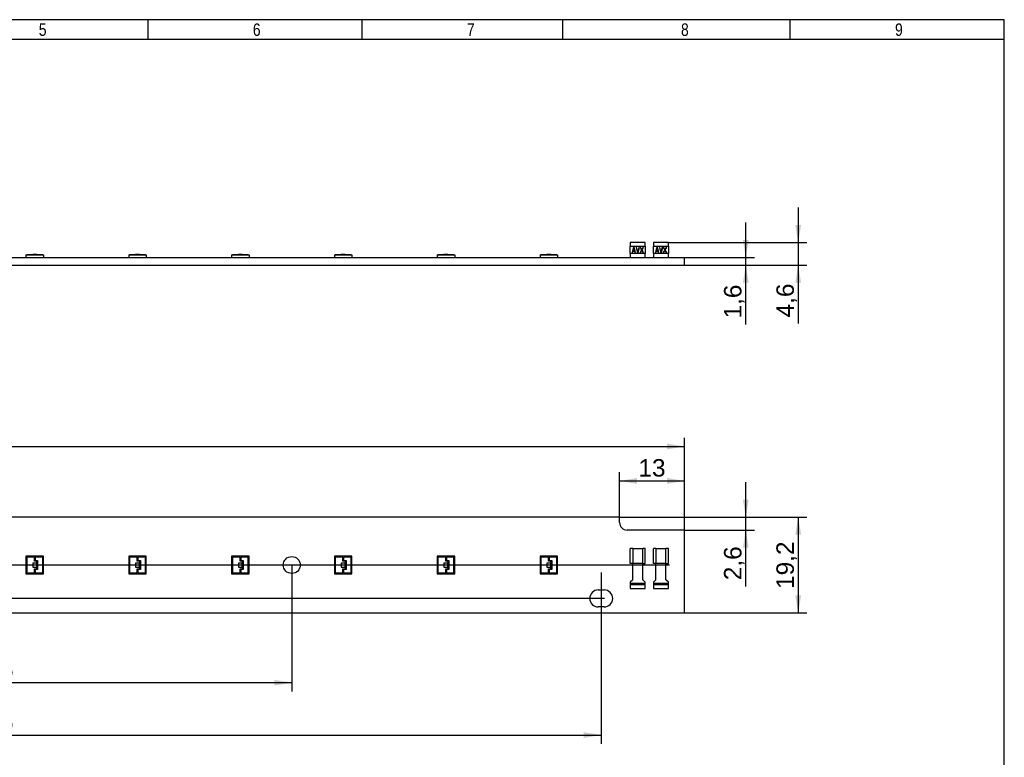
# Model space of a CAD drawing. Header units: millimetres. Extents: x 16 to 406, y 13 to 285.
# Tile 3 of 3: x 208 to 406, y 137 to 285. Entities that reach past the tile are written whole.
import ezdxf
from ezdxf.enums import TextEntityAlignment as Align
from ezdxf.lldxf.tags import DXFTag

# ---------------------------------------------------------------- set-up
doc = ezdxf.new("R2010")
doc.units = ezdxf.units.MM
for name, color, linetype in [('10', 7, 'Continuous'), ('AVX-70-9296-001-', 7, 'Continuous'), ('Default', 7, 'Continuous'), ('LINLED_281X20MM_', 7, 'Continuous')]:
    doc.layers.add(name, color=color, linetype=linetype)
doc.styles.add('SEACAD_Arial', font='arial.ttf')
tags = doc.linetypes.add('CENTER2', pattern=[28.575, 19.05, -3.175, 3.175, -3.175]).pattern_tags.tags
tags[10:11] = [DXFTag(74, 4), DXFTag(75, 0), DXFTag(340, '0'), DXFTag(46, 0.0), DXFTag(50, 0.0), DXFTag(44, 0.0), DXFTag(45, 0.0)]
tags[8:9] = [DXFTag(74, 4), DXFTag(75, 0), DXFTag(340, '0'), DXFTag(46, 0.0), DXFTag(50, 0.0), DXFTag(44, 0.0), DXFTag(45, 0.0)]
tags[6:7] = [DXFTag(74, 4), DXFTag(75, 0), DXFTag(340, '0'), DXFTag(46, 0.0), DXFTag(50, 0.0), DXFTag(44, 0.0), DXFTag(45, 0.0)]
tags[4:5] = [DXFTag(74, 4), DXFTag(75, 0), DXFTag(340, '0'), DXFTag(46, 0.0), DXFTag(50, 0.0), DXFTag(44, 0.0), DXFTag(45, 0.0)]
doc.dimstyles.new('ISO', dxfattribs={"dimtxt": 3.5, "dimasz": 3.5, "dimexe": 1.75, "dimexo": 0, "dimgap": 0.875, "dimtad": 1, "dimtxsty": 'SEACAD_Arial', "dimblk1": '_SE_FILLED', "dimblk2": '_SE_FILLED', "dimsah": 1, "dimcen": 1.75, "dimadec": 0, "dimazin": 0, "dimtfac": 0.5, "dimtdec": 3, "dimtmove": 0, "dimatfit": 3, "dimfxl": 1, "dimarcsym": 0})

# ---------------------------------------------------------------- blocks, each defined once
blk = doc.blocks.new('SEANNOT_GROUP1')
at = {"layer": 'Default', "color": 7, "linetype": 'CENTER2'}
blk.add_line((338.6, 175.27), (63.6, 175.27), dxfattribs=at)
blk = doc.blocks.new('SEANNOT_GROUP3')
at = {"layer": 'Default', "color": 7, "linetype": 'CENTER2'}
blk.add_line((324.9, 173.77), (324.9, 163.37), dxfattribs=at)
blk = doc.blocks.new('SE')
at = {"layer": 'AVX-70-9296-001-', "color": 7, "linetype": 'Continuous'}
for p, q in [((331.23, 178.57), (330.73, 178.57)), ((330.73, 175.57), (330.73, 178.57)), ((331.23, 178.57), (333.23, 178.57)), ((331.23, 178.57), (331.23, 175.57)), ((333.73, 178.57), (333.23, 178.57)), ((333.23, 175.57), (333.23, 178.57)), ((333.73, 175.57), (333.73, 178.57)), ((335.88, 178.57), (335.38, 178.57)), ((335.38, 175.57), (335.38, 178.57)), ((335.88, 178.57), (337.88, 178.57)), ((335.88, 178.57), (335.88, 175.57)), ((338.38, 178.57), (337.88, 178.57)), ((337.88, 175.57), (337.88, 178.57)), ((338.38, 175.57), (338.38, 178.57)), ((331.23, 175.57), (330.73, 175.57)), ((331.23, 172.32), (331.23, 175.57)), ((333.23, 175.57), (331.23, 175.57)), ((333.23, 172.32), (333.23, 175.57)), ((333.23, 175.57), (333.73, 175.57)), ((335.88, 175.57), (335.38, 175.57)), ((335.88, 172.32), (335.88, 175.57)), ((337.88, 175.57), (335.88, 175.57)), ((337.88, 172.32), (337.88, 175.57)), ((337.88, 175.57), (338.38, 175.57)), ((331.23, 172.32), (330.73, 171.82)), ((330.73, 171.82), (330.73, 171.57)), ((333.73, 171.82), (333.23, 172.32)), ((333.73, 171.57), (333.73, 171.82)), ((335.88, 172.32), (335.38, 171.82)), ((335.38, 171.82), (335.38, 171.57)), ((338.38, 171.82), (337.88, 172.32)), ((338.38, 171.57), (338.38, 171.82)), ((330.73, 171.57), (330.73, 171.32)), ((333.73, 171.57), (330.73, 171.57)), ((330.73, 171.32), (330.73, 170.57)), ((333.73, 171.32), (330.73, 171.32)), ((330.73, 170.57), (333.73, 170.57)), ((333.73, 171.32), (333.73, 171.57)), ((333.73, 170.57), (333.73, 171.32)), ((335.38, 171.57), (335.38, 171.32)), ((338.38, 171.57), (335.38, 171.57)), ((335.38, 171.32), (335.38, 170.57)), ((338.38, 171.32), (335.38, 171.32)), ((335.38, 170.57), (338.38, 170.57)), ((338.38, 171.32), (338.38, 171.57)), ((338.38, 170.57), (338.38, 171.32))]:
    blk.add_line(p, q, dxfattribs=at)
at = {"layer": 'LINLED_281X20MM_', "color": 7, "linetype": 'Continuous'}
for p, q in [((328.6, 184.87), (73.6, 184.87)), ((328.6, 183.77), (328.6, 184.87)), ((341.6, 182.27), (330.1, 182.27)), ((341.6, 165.67), (341.6, 182.27)), ((209.65, 177.02), (209.65, 173.52)), ((213.15, 177.02), (209.65, 177.02)), ((209.8, 176.87), (209.8, 173.67)), ((211.34, 176.87), (209.8, 176.87)), ((211, 175.67), (211, 174.87)), ((211.8, 175.67), (211, 175.67)), ((211.34, 176.05), (211.34, 176.87)), ((211.84, 176.05), (211.34, 176.05)), ((211.49, 176.87), (211.49, 176.2)), ((213, 176.87), (211.49, 176.87)), ((211.49, 176.2), (211.99, 176.2)), ((211.8, 174.87), (211.8, 175.67)), ((211.8, 175.58), (211.84, 175.58)), ((211.84, 175.58), (211.84, 176.05)), ((211.99, 176.2), (211.99, 175.43)), ((213, 173.67), (213, 176.87)), ((213.15, 173.52), (213.15, 177.02)), ((230.25, 177.02), (230.25, 173.52)), ((233.75, 177.02), (230.25, 177.02)), ((230.4, 176.87), (230.4, 173.67)), ((231.94, 176.87), (230.4, 176.87)), ((231.6, 175.67), (231.6, 174.87)), ((232.4, 175.67), (231.6, 175.67)), ((231.94, 176.05), (231.94, 176.87)), ((232.44, 176.05), (231.94, 176.05)), ((232.09, 176.87), (232.09, 176.2)), ((233.6, 176.87), (232.09, 176.87)), ((232.09, 176.2), (232.59, 176.2)), ((232.4, 174.87), (232.4, 175.67)), ((232.4, 175.58), (232.44, 175.58)), ((232.44, 175.58), (232.44, 176.05)), ((232.59, 176.2), (232.59, 175.43)), ((233.6, 173.67), (233.6, 176.87)), ((233.75, 173.52), (233.75, 177.02)), ((250.85, 177.02), (250.85, 173.52)), ((254.35, 177.02), (250.85, 177.02)), ((251, 176.87), (251, 173.67)), ((252.54, 176.87), (251, 176.87)), ((252.2, 175.67), (252.2, 174.87)), ((253, 175.67), (252.2, 175.67)), ((252.54, 176.05), (252.54, 176.87)), ((253.04, 176.05), (252.54, 176.05)), ((252.69, 176.87), (252.69, 176.2)), ((254.2, 176.87), (252.69, 176.87)), ((252.69, 176.2), (253.19, 176.2)), ((253, 174.87), (253, 175.67)), ((253, 175.58), (253.04, 175.58)), ((253.04, 175.58), (253.04, 176.05)), ((253.19, 176.2), (253.19, 175.43)), ((254.2, 173.67), (254.2, 176.87)), ((254.35, 173.52), (254.35, 177.02)), ((271.45, 177.02), (271.45, 173.52)), ((274.95, 177.02), (271.45, 177.02)), ((271.6, 176.87), (271.6, 173.67)), ((273.14, 176.87), (271.6, 176.87)), ((272.8, 175.67), (272.8, 174.87)), ((273.6, 175.67), (272.8, 175.67)), ((273.14, 176.05), (273.14, 176.87)), ((273.64, 176.05), (273.14, 176.05)), ((273.29, 176.87), (273.29, 176.2)), ((274.8, 176.87), (273.29, 176.87)), ((273.29, 176.2), (273.79, 176.2)), ((273.6, 174.87), (273.6, 175.67)), ((273.6, 175.58), (273.64, 175.58)), ((273.64, 175.58), (273.64, 176.05)), ((273.79, 176.2), (273.79, 175.43)), ((274.8, 173.67), (274.8, 176.87)), ((274.95, 173.52), (274.95, 177.02)), ((292.05, 177.02), (292.05, 173.52)), ((295.55, 177.02), (292.05, 177.02)), ((292.2, 176.87), (292.2, 173.67)), ((293.74, 176.87), (292.2, 176.87)), ((293.4, 175.67), (293.4, 174.87)), ((294.2, 175.67), (293.4, 175.67)), ((293.74, 176.05), (293.74, 176.87)), ((294.24, 176.05), (293.74, 176.05)), ((293.89, 176.87), (293.89, 176.2)), ((295.4, 176.87), (293.89, 176.87)), ((293.89, 176.2), (294.39, 176.2)), ((294.2, 174.87), (294.2, 175.67)), ((294.2, 175.58), (294.24, 175.58)), ((294.24, 175.58), (294.24, 176.05)), ((294.39, 176.2), (294.39, 175.43)), ((295.4, 173.67), (295.4, 176.87)), ((295.55, 173.52), (295.55, 177.02)), ((312.65, 177.02), (312.65, 173.52)), ((316.15, 177.02), (312.65, 177.02)), ((312.8, 176.87), (312.8, 173.67)), ((314.34, 176.87), (312.8, 176.87)), ((314, 175.67), (314, 174.87)), ((314.8, 175.67), (314, 175.67)), ((314.34, 176.05), (314.34, 176.87)), ((314.84, 176.05), (314.34, 176.05)), ((314.49, 176.87), (314.49, 176.2)), ((316, 176.87), (314.49, 176.87)), ((314.49, 176.2), (314.99, 176.2)), ((314.8, 174.87), (314.8, 175.67)), ((314.8, 175.58), (314.84, 175.58)), ((314.84, 175.58), (314.84, 176.05)), ((314.99, 176.2), (314.99, 175.43)), ((316, 173.67), (316, 176.87)), ((316.15, 173.52), (316.15, 177.02)), ((209.8, 173.67), (211.34, 173.67)), ((211, 174.87), (211.8, 174.87)), ((211.34, 174.49), (211.84, 174.49)), ((211.34, 173.67), (211.34, 174.49)), ((211.49, 174.34), (211.49, 173.67)), ((211.99, 174.34), (211.49, 174.34)), ((211.49, 173.67), (213, 173.67)), ((211.99, 175.43), (211.8, 175.43)), ((211.8, 175.1), (211.99, 175.1)), ((211.84, 174.95), (211.8, 174.95)), ((211.84, 174.49), (211.84, 174.95)), ((211.99, 175.1), (211.99, 174.34)), ((230.4, 173.67), (231.94, 173.67)), ((231.6, 174.87), (232.4, 174.87)), ((231.94, 174.49), (232.44, 174.49)), ((231.94, 173.67), (231.94, 174.49)), ((232.09, 174.34), (232.09, 173.67)), ((232.59, 174.34), (232.09, 174.34)), ((232.09, 173.67), (233.6, 173.67)), ((232.59, 175.43), (232.4, 175.43)), ((232.4, 175.1), (232.59, 175.1)), ((232.44, 174.95), (232.4, 174.95)), ((232.44, 174.49), (232.44, 174.95)), ((232.59, 175.1), (232.59, 174.34)), ((251, 173.67), (252.54, 173.67)), ((252.2, 174.87), (253, 174.87)), ((252.54, 174.49), (253.04, 174.49)), ((252.54, 173.67), (252.54, 174.49)), ((252.69, 174.34), (252.69, 173.67)), ((253.19, 174.34), (252.69, 174.34)), ((252.69, 173.67), (254.2, 173.67)), ((253.19, 175.43), (253, 175.43)), ((253, 175.1), (253.19, 175.1)), ((253.04, 174.95), (253, 174.95)), ((253.04, 174.49), (253.04, 174.95)), ((253.19, 175.1), (253.19, 174.34)), ((271.6, 173.67), (273.14, 173.67)), ((272.8, 174.87), (273.6, 174.87)), ((273.14, 174.49), (273.64, 174.49)), ((273.14, 173.67), (273.14, 174.49)), ((273.29, 174.34), (273.29, 173.67)), ((273.79, 174.34), (273.29, 174.34)), ((273.29, 173.67), (274.8, 173.67)), ((273.79, 175.43), (273.6, 175.43)), ((273.6, 175.1), (273.79, 175.1)), ((273.64, 174.95), (273.6, 174.95)), ((273.64, 174.49), (273.64, 174.95)), ((273.79, 175.1), (273.79, 174.34)), ((292.2, 173.67), (293.74, 173.67)), ((293.4, 174.87), (294.2, 174.87)), ((293.74, 174.49), (294.24, 174.49)), ((293.74, 173.67), (293.74, 174.49)), ((293.89, 174.34), (293.89, 173.67)), ((294.39, 174.34), (293.89, 174.34)), ((293.89, 173.67), (295.4, 173.67)), ((294.39, 175.43), (294.2, 175.43)), ((294.2, 175.1), (294.39, 175.1)), ((294.24, 174.95), (294.2, 174.95)), ((294.24, 174.49), (294.24, 174.95)), ((294.39, 175.1), (294.39, 174.34)), ((312.8, 173.67), (314.34, 173.67)), ((314, 174.87), (314.8, 174.87)), ((314.34, 174.49), (314.84, 174.49)), ((314.34, 173.67), (314.34, 174.49)), ((314.49, 174.34), (314.49, 173.67)), ((314.99, 174.34), (314.49, 174.34)), ((314.49, 173.67), (316, 173.67)), ((314.99, 175.43), (314.8, 175.43)), ((314.8, 175.1), (314.99, 175.1)), ((314.84, 174.95), (314.8, 174.95)), ((314.84, 174.49), (314.84, 174.95)), ((314.99, 175.1), (314.99, 174.34)), ((209.65, 173.52), (213.15, 173.52)), ((230.25, 173.52), (233.75, 173.52)), ((250.85, 173.52), (254.35, 173.52)), ((271.45, 173.52), (274.95, 173.52)), ((292.05, 173.52), (295.55, 173.52)), ((312.65, 173.52), (316.15, 173.52)), ((324.3, 170.27), (325.5, 170.27)), ((325.5, 166.87), (324.3, 166.87)), ((60.6, 165.67), (341.6, 165.67))]:
    blk.add_line(p, q, dxfattribs=at)
blk.add_circle((262.9, 175.27), 1.7, dxfattribs=at)
for centre, radius, start, end in [((330.1, 183.77), 1.5, 180, 270), ((324.3, 168.57), 1.7, 90, 270), ((325.5, 168.57), 1.7, 270, 90)]:
    blk.add_arc(centre, radius, start, end, dxfattribs=at)
blk = doc.blocks.new('SE1')
at = {"layer": 'AVX-70-9296-001-', "color": 7, "linetype": 'Continuous'}
for p, q in [((330.73, 239.94), (330.73, 239.19)), ((333.73, 239.94), (330.73, 239.94)), ((330.73, 237.69), (330.73, 239.19)), ((330.73, 239.19), (333.73, 239.19)), ((331.37, 238.94), (331.1, 237.94)), ((331.28, 238.29), (331.43, 238.86)), ((331.5, 238.94), (331.37, 238.94)), ((331.58, 238.29), (331.43, 238.86)), ((331.77, 237.94), (331.5, 238.94)), ((331.9, 238.94), (332.17, 237.94)), ((332, 238.94), (331.9, 238.94)), ((332.23, 238.07), (332, 238.94)), ((332.47, 238.94), (332.23, 238.07)), ((332.3, 237.94), (332.57, 238.94)), ((332.57, 238.94), (332.47, 238.94)), ((332.7, 238.94), (332.98, 238.46)), ((332.8, 238.94), (332.7, 238.94)), ((333.03, 238.54), (332.8, 238.94)), ((333.27, 238.94), (333.03, 238.54)), ((333.08, 238.46), (333.37, 238.94)), ((333.37, 238.94), (333.27, 238.94)), ((333.73, 239.19), (333.73, 239.94)), ((333.73, 239.19), (333.73, 237.69)), ((335.38, 239.94), (335.38, 239.19)), ((338.38, 239.94), (335.38, 239.94)), ((335.38, 237.69), (335.38, 239.19)), ((335.38, 239.19), (338.38, 239.19)), ((336.02, 238.94), (335.75, 237.94)), ((335.93, 238.29), (336.08, 238.86)), ((336.15, 238.94), (336.02, 238.94)), ((336.23, 238.29), (336.08, 238.86)), ((336.42, 237.94), (336.15, 238.94)), ((336.55, 238.94), (336.82, 237.94)), ((336.65, 238.94), (336.55, 238.94)), ((336.88, 238.07), (336.65, 238.94)), ((337.12, 238.94), (336.88, 238.07)), ((336.95, 237.94), (337.22, 238.94)), ((337.22, 238.94), (337.12, 238.94)), ((337.35, 238.94), (337.63, 238.46)), ((337.45, 238.94), (337.35, 238.94)), ((337.68, 238.54), (337.45, 238.94)), ((337.92, 238.94), (337.68, 238.54)), ((337.73, 238.46), (338.02, 238.94)), ((338.02, 238.94), (337.92, 238.94)), ((338.38, 239.19), (338.38, 239.94)), ((338.38, 239.19), (338.38, 237.69)), ((330.73, 237.69), (330.73, 236.94)), ((333.73, 237.69), (330.73, 237.69)), ((331.1, 237.94), (331.2, 237.94)), ((331.2, 237.94), (331.27, 238.2)), ((331.27, 238.2), (331.6, 238.2)), ((331.28, 238.29), (331.58, 238.29)), ((331.6, 238.2), (331.67, 237.94)), ((331.67, 237.94), (331.77, 237.94)), ((332.17, 237.94), (332.3, 237.94)), ((332.98, 238.46), (332.7, 237.94)), ((332.7, 237.94), (332.8, 237.94)), ((332.8, 237.94), (333.03, 238.35)), ((333.03, 238.35), (333.27, 237.94)), ((333.37, 237.94), (333.08, 238.46)), ((333.27, 237.94), (333.37, 237.94)), ((333.73, 236.94), (333.73, 237.69)), ((335.38, 237.69), (335.38, 236.94)), ((338.38, 237.69), (335.38, 237.69)), ((335.75, 237.94), (335.85, 237.94)), ((335.85, 237.94), (335.92, 238.2)), ((335.92, 238.2), (336.25, 238.2)), ((335.93, 238.29), (336.23, 238.29)), ((336.25, 238.2), (336.32, 237.94)), ((336.32, 237.94), (336.42, 237.94)), ((336.82, 237.94), (336.95, 237.94)), ((337.63, 238.46), (337.35, 237.94)), ((337.35, 237.94), (337.45, 237.94)), ((337.45, 237.94), (337.68, 238.35)), ((337.68, 238.35), (337.92, 237.94)), ((338.02, 237.94), (337.73, 238.46)), ((337.92, 237.94), (338.02, 237.94)), ((338.38, 236.94), (338.38, 237.69))]:
    blk.add_line(p, q, dxfattribs=at)
at = {"layer": 'LINLED_281X20MM_', "color": 7, "linetype": 'Continuous'}
for p, q in [((60.6, 236.94), (341.6, 236.94)), ((209.65, 237.44), (213.15, 237.44)), ((209.65, 237.44), (209.65, 236.94)), ((209.8, 237.49), (211.34, 237.49)), ((209.8, 237.49), (209.8, 237.44)), ((211, 237.55), (211.8, 237.55)), ((211, 237.55), (211, 237.49)), ((211.34, 237.49), (211.49, 237.49)), ((211.34, 237.49), (211.34, 237.44)), ((211.49, 237.49), (213, 237.49)), ((211.49, 237.49), (211.49, 237.44)), ((211.8, 237.55), (211.8, 237.49)), ((213, 237.49), (213, 237.44)), ((213.15, 237.44), (213.15, 236.94)), ((230.25, 237.44), (233.75, 237.44)), ((230.25, 237.44), (230.25, 236.94)), ((230.4, 237.49), (231.94, 237.49)), ((230.4, 237.49), (230.4, 237.44)), ((231.6, 237.55), (232.4, 237.55)), ((231.6, 237.55), (231.6, 237.49)), ((231.94, 237.49), (232.09, 237.49)), ((231.94, 237.49), (231.94, 237.44)), ((232.09, 237.49), (233.6, 237.49)), ((232.09, 237.49), (232.09, 237.44)), ((232.4, 237.55), (232.4, 237.49)), ((233.6, 237.49), (233.6, 237.44)), ((233.75, 237.44), (233.75, 236.94)), ((250.85, 237.44), (254.35, 237.44)), ((250.85, 237.44), (250.85, 236.94)), ((251, 237.49), (252.54, 237.49)), ((251, 237.49), (251, 237.44)), ((252.2, 237.55), (253, 237.55)), ((252.2, 237.55), (252.2, 237.49)), ((252.54, 237.49), (252.69, 237.49)), ((252.54, 237.49), (252.54, 237.44)), ((252.69, 237.49), (254.2, 237.49)), ((252.69, 237.49), (252.69, 237.44)), ((253, 237.55), (253, 237.49)), ((254.2, 237.49), (254.2, 237.44)), ((254.35, 237.44), (254.35, 236.94)), ((271.45, 237.44), (274.95, 237.44)), ((271.45, 237.44), (271.45, 236.94)), ((271.6, 237.49), (273.14, 237.49)), ((271.6, 237.49), (271.6, 237.44)), ((272.8, 237.55), (273.6, 237.55)), ((272.8, 237.55), (272.8, 237.49)), ((273.14, 237.49), (273.29, 237.49)), ((273.14, 237.49), (273.14, 237.44)), ((273.29, 237.49), (274.8, 237.49)), ((273.29, 237.49), (273.29, 237.44)), ((273.6, 237.55), (273.6, 237.49)), ((274.8, 237.49), (274.8, 237.44)), ((274.95, 237.44), (274.95, 236.94)), ((292.05, 237.44), (295.55, 237.44)), ((292.05, 237.44), (292.05, 236.94)), ((292.2, 237.49), (293.74, 237.49)), ((292.2, 237.49), (292.2, 237.44)), ((293.4, 237.55), (294.2, 237.55)), ((293.4, 237.55), (293.4, 237.49)), ((293.74, 237.49), (293.89, 237.49)), ((293.74, 237.49), (293.74, 237.44)), ((293.89, 237.49), (295.4, 237.49)), ((293.89, 237.49), (293.89, 237.44)), ((294.2, 237.55), (294.2, 237.49)), ((295.4, 237.49), (295.4, 237.44)), ((295.55, 237.44), (295.55, 236.94)), ((312.65, 237.44), (316.15, 237.44)), ((312.65, 237.44), (312.65, 236.94)), ((312.8, 237.49), (314.34, 237.49)), ((312.8, 237.49), (312.8, 237.44)), ((314, 237.55), (314.8, 237.55)), ((314, 237.55), (314, 237.49)), ((314.34, 237.49), (314.49, 237.49)), ((314.34, 237.49), (314.34, 237.44)), ((314.49, 237.49), (316, 237.49)), ((314.49, 237.49), (314.49, 237.44)), ((314.8, 237.55), (314.8, 237.49)), ((316, 237.49), (316, 237.44)), ((316.15, 237.44), (316.15, 236.94)), ((341.6, 235.34), (341.6, 236.94)), ((60.6, 235.34), (341.6, 235.34))]:
    blk.add_line(p, q, dxfattribs=at)
blk = doc.blocks.new('DMBLK1')
at = {"layer": 'Default', "linetype": 'Continuous'}
for points in [[(64.1, 199.62), (60.6, 199.03), (64.1, 198.45)], [(338.1, 199.62), (338.1, 198.45), (341.6, 199.03)]]:
    blk.add_hatch(color=7, dxfattribs=at).paths.add_polyline_path(points)
at = {"layer": 'Default', "color": 7, "linetype": 'Continuous'}
for p, q in [((60.6, 182.27), (60.6, 200.78)), ((341.6, 182.27), (341.6, 200.78)), ((60.6, 199.03), (341.6, 199.03))]:
    blk.add_line(p, q, dxfattribs=at)
at = {"layer": 'Default', "color": 7, "linetype": 'Continuous', "style": 'SEACAD_Arial'}
blk.add_text('281', height=3.5, dxfattribs=at).set_placement((196.99, 203.41), align=Align.TOP_LEFT)
blk = doc.blocks.new('_SE_FILLED')
at = {"color": 0}
blk.add_line((0, 0), (-1, 0), dxfattribs=at)
blk.add_solid([(0, 0), (-1, -0.1665), (-1, 0.1665), (0, 0)], dxfattribs=at)
blk = doc.blocks.new('DMBLK2')
at = {"layer": 'Default', "linetype": 'Continuous'}
for points in [[(364.96, 181.37), (364.37, 184.87), (363.79, 181.37)], [(364.96, 169.17), (363.79, 169.17), (364.37, 165.67)]]:
    blk.add_hatch(color=7, dxfattribs=at).paths.add_polyline_path(points)
at = {"layer": 'Default', "color": 7, "linetype": 'Continuous'}
for p, q in [((328.6, 184.87), (366.12, 184.87)), ((364.37, 184.87), (364.37, 165.67)), ((341.6, 165.67), (366.12, 165.67))]:
    blk.add_line(p, q, dxfattribs=at)
at = {"layer": 'Default', "color": 7, "linetype": 'Continuous', "style": 'SEACAD_Arial'}
blk.add_text('19,2', height=3.5, rotation=90, dxfattribs=at).set_placement((360, 170.47), align=Align.TOP_LEFT)
blk = doc.blocks.new('DMBLK3')
at = {"layer": 'Default', "linetype": 'Continuous'}
for points in [[(354.46, 240.44), (353.29, 240.44), (353.87, 236.94)], [(354.46, 231.84), (353.87, 235.34), (353.29, 231.84)]]:
    blk.add_hatch(color=7, dxfattribs=at).paths.add_polyline_path(points)
at = {"layer": 'Default', "color": 7, "linetype": 'Continuous'}
for p, q in [((353.87, 223.45), (353.87, 243.94)), ((341.6, 236.94), (355.62, 236.94)), ((341.6, 235.34), (355.62, 235.34))]:
    blk.add_line(p, q, dxfattribs=at)
at = {"layer": 'Default', "color": 7, "linetype": 'Continuous', "style": 'SEACAD_Arial'}
blk.add_text('1,6', height=3.5, rotation=90, dxfattribs=at).set_placement((349.5, 224.68), align=Align.TOP_LEFT)
blk = doc.blocks.new('DMBLK4')
at = {"layer": 'Default', "linetype": 'Continuous'}
for points in [[(364.96, 243.44), (363.79, 243.44), (364.37, 239.94)], [(364.96, 231.84), (364.37, 235.34), (363.79, 231.84)]]:
    blk.add_hatch(color=7, dxfattribs=at).paths.add_polyline_path(points)
at = {"layer": 'Default', "color": 7, "linetype": 'Continuous'}
for p, q in [((364.37, 246.94), (364.37, 223.67)), ((338.38, 239.94), (366.12, 239.94)), ((341.6, 235.34), (366.12, 235.34))]:
    blk.add_line(p, q, dxfattribs=at)
at = {"layer": 'Default', "color": 7, "linetype": 'Continuous', "style": 'SEACAD_Arial'}
blk.add_text('4,6', height=3.5, rotation=90, dxfattribs=at).set_placement((360, 224.89), align=Align.TOP_LEFT)
blk = doc.blocks.new('DMBLK5')
at = {"layer": 'Default', "linetype": 'Continuous'}
for points in [[(142.8, 151.1), (142.8, 152.27), (139.3, 151.69)], [(259.4, 151.1), (262.9, 151.69), (259.4, 152.27)]]:
    blk.add_hatch(color=7, dxfattribs=at).paths.add_polyline_path(points)
at = {"layer": 'Default', "color": 7, "linetype": 'Continuous'}
for p, q in [((139.3, 175.27), (139.3, 149.94)), ((262.9, 175.27), (262.9, 149.94)), ((139.3, 151.69), (262.9, 151.69))]:
    blk.add_line(p, q, dxfattribs=at)
at = {"layer": 'Default', "color": 7, "linetype": 'Continuous', "style": 'SEACAD_Arial'}
blk.add_text('123,6', height=3.5, dxfattribs=at).set_placement((194.94, 156.06), align=Align.TOP_LEFT)
blk = doc.blocks.new('DMBLK6')
at = {"layer": 'Default', "linetype": 'Continuous'}
for points in [[(80.8, 140.6), (80.8, 141.77), (77.3, 141.19)], [(321.4, 140.6), (324.9, 141.19), (321.4, 141.77)]]:
    blk.add_hatch(color=7, dxfattribs=at).paths.add_polyline_path(points)
at = {"layer": 'Default', "color": 7, "linetype": 'Continuous'}
for p, q in [((77.3, 176.77), (77.3, 139.44)), ((324.9, 163.37), (324.9, 139.44)), ((77.3, 141.19), (324.9, 141.19))]:
    blk.add_line(p, q, dxfattribs=at)
at = {"layer": 'Default', "color": 7, "linetype": 'Continuous', "style": 'SEACAD_Arial'}
blk.add_text('247,6', height=3.5, dxfattribs=at).set_placement((194.94, 145.56), align=Align.TOP_LEFT)
blk = doc.blocks.new('DMBLK9')
at = {"layer": 'Default', "linetype": 'Continuous'}
for points in [[(332.1, 192.71), (328.6, 192.12), (332.1, 191.54)], [(338.1, 192.71), (338.1, 191.54), (341.6, 192.12)]]:
    blk.add_hatch(color=7, dxfattribs=at).paths.add_polyline_path(points)
at = {"layer": 'Default', "color": 7, "linetype": 'Continuous'}
for p, q in [((328.6, 184.87), (328.6, 193.87)), ((341.6, 182.27), (341.6, 193.87)), ((328.6, 192.12), (341.6, 192.12))]:
    blk.add_line(p, q, dxfattribs=at)
at = {"layer": 'Default', "color": 7, "linetype": 'Continuous', "style": 'SEACAD_Arial'}
blk.add_text('13', height=3.5, dxfattribs=at).set_placement((332.36, 196.5), align=Align.TOP_LEFT)
blk = doc.blocks.new('DMBLK10')
at = {"layer": 'Default', "linetype": 'Continuous'}
for points in [[(354.46, 188.37), (353.29, 188.37), (353.87, 184.87)], [(354.46, 178.77), (353.87, 182.27), (353.29, 178.77)]]:
    blk.add_hatch(color=7, dxfattribs=at).paths.add_polyline_path(points)
at = {"layer": 'Default', "color": 7, "linetype": 'Continuous'}
for p, q in [((353.87, 170.99), (353.87, 191.87)), ((328.6, 184.87), (355.62, 184.87)), ((341.6, 182.27), (355.62, 182.27))]:
    blk.add_line(p, q, dxfattribs=at)
at = {"layer": 'Default', "color": 7, "linetype": 'Continuous', "style": 'SEACAD_Arial'}
blk.add_text('2,6', height=3.5, rotation=90, dxfattribs=at).set_placement((349.5, 172.22), align=Align.TOP_LEFT)
blk = doc.blocks.new('DMBLK11')
at = {"layer": 'Default', "linetype": 'Continuous'}
for points in [[(50.44, 178.47), (51.6, 178.47), (51.02, 181.97)], [(50.44, 172.07), (51.02, 168.57), (51.6, 172.07)]]:
    blk.add_hatch(color=7, dxfattribs=at).paths.add_polyline_path(points)
at = {"layer": 'Default', "color": 7, "linetype": 'Continuous'}
for p, q in [((77.9, 181.97), (49.27, 181.97)), ((51.02, 181.97), (51.02, 168.57)), ((325.55, 168.57), (49.27, 168.57))]:
    blk.add_line(p, q, dxfattribs=at)
at = {"layer": 'Default', "color": 7, "linetype": 'Continuous', "style": 'SEACAD_Arial'}
blk.add_text('13,4', height=3.5, rotation=90, dxfattribs=at).set_placement((46.65, 170.47), align=Align.TOP_LEFT)

msp = doc.modelspace()

# ---------------------------------------------------------------- linework, layer by layer
at = {"layer": '10', "color": 7, "linetype": 'Continuous'}
for p, q in [((234.111, 280.578), (234.111, 284.578)), ((277, 280.578), (277, 284.578)), ((317.222, 280.578), (317.222, 284.578)), ((362.777, 280.578), (362.777, 284.578)), ((405.666, 280.578), (19.666, 280.578))]:
    msp.add_line(p, q, dxfattribs=at)
msp.add_lwpolyline([(405.666, 13.577), (405.666, 284.577), (15.666, 284.577), (15.666, 13.577), (405.666, 13.577)], dxfattribs=at)

# ---------------------------------------------------------------- block references
at = {"layer": 'Default'}
for name in ['SE1', 'SE', 'SEANNOT_GROUP1', 'SEANNOT_GROUP3']:
    msp.add_blockref(name, (0, 0), dxfattribs=at)

# ---------------------------------------------------------------- texts
at = {"layer": '10', "char_height": 2.5, "width": 1.52175, "attachment_point": 1, "style": 'SEACAD_Arial'}
for s, insert in [('{\\farial rounded mt|b0||i0||c0|p34;\\C7;\\H2.50000002;\\W0.8;5}', (212.222, 283.828)), ('{\\farial rounded mt|b0||i0||c0|p34;\\C7;\\H2.50000002;\\W0.8;6}', (255.11, 283.828)), ('{\\farial rounded mt|b0||i0||c0|p34;\\C7;\\H2.50000002;\\W0.8;7}', (297.999, 283.828)), ('{\\farial rounded mt|b0||i0||c0|p34;\\C7;\\H2.50000002;\\W0.8;8}', (340.888, 283.828)), ('{\\farial rounded mt|b0||i0||c0|p34;\\C7;\\H2.50000002;\\W0.8;9}', (383.777, 283.828))]:
    msp.add_mtext(s, dxfattribs=dict(at, insert=insert))

# ---------------------------------------------------------------- dimensions: what is measured, and where the dimension line sits
at = {"layer": 'Default', "color": 7, "linetype": 'Continuous'}
for base, p1, p2, angle, picture, middle, dimtype in [((364.374, 235.345), (338.383, 239.945), (341.603, 235.345), 90, 'DMBLK4', (364.374, 232.966), 160), ((353.874, 235.345), (341.603, 235.345), (341.603, 236.945), 90, 'DMBLK3', (353.874, 232.749), 161), ((60.603, 199.035), (60.603, 182.268), (341.603, 182.268), 0, 'DMBLK1', (201.103, 199.035), 161), ((353.874, 184.868), (330.103, 182.268), (328.603, 184.868), 90, 'DMBLK10', (353.874, 180.29), 160), ((364.374, 165.668), (328.603, 184.868), (341.603, 165.668), 90, 'DMBLK2', (364.374, 175.268), 160), ((51.02, 168.568), (77.903, 181.968), (201.103, 168.568), 90, 'DMBLK11', (51.02, 175.268), 160), ((139.303, 151.686), (139.303, 175.268), (262.903, 175.268), 0, 'DMBLK5', (201.103, 151.686), 161)]:
    dim = msp.add_linear_dim(base=base, p1=p1, p2=p2, angle=angle, text='\\A1;<>', dimstyle='ISO', dxfattribs=at)
    dim.commit()
    dim.dimension.update_dxf_attribs({"geometry": picture, "text_midpoint": middle, "dimtype": dimtype})
for base, p1, p2, picture, middle in [((341.603, 192.124), (328.603, 184.868), (341.603, 182.268), 'DMBLK9', (335.103, 192.124)), ((324.903, 141.186), (77.303, 176.768), (324.903, 163.368), 'DMBLK6', (201.103, 141.186))]:
    dim = msp.add_linear_dim(base=base, p1=p1, p2=p2, text='\\A1;<>', dimstyle='ISO', dxfattribs=at)
    dim.commit()
    dim.dimension.update_dxf_attribs({"geometry": picture, "text_midpoint": middle, "dimtype": 160})

doc.saveas('drawing.dxf')
